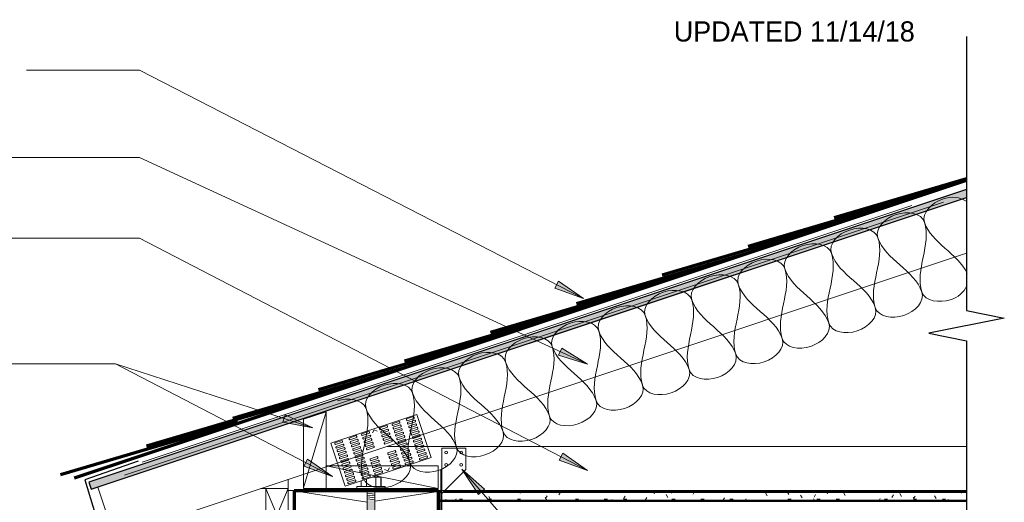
# Model space of a CAD drawing. Header units: inches. Extents: x 298 to 1415, y -40 to 187.
# Tile 32 of 32: x 1343 to 1408, y 138 to 170. Entities that reach past the tile are written whole.
import ezdxf

# ---------------------------------------------------------------- set-up
doc = ezdxf.new("R2010")
doc.units = ezdxf.units.IN
doc.header["$MEASUREMENT"] = 0
for name, color, linetype, lineweight in [('A-ANNO-TEXT', 2, 'Continuous', 9), ('A-DETL', 5, 'Continuous', 70), ('A-DETL-GENF', 3, 'Continuous', 9), ('A-DETL-HLIN', 3, 'Continuous', 70), ('A-DETL-INSL', 8, 'Continuous', 9), ('A-DETL-LLIN', 3, 'Continuous', 9)]:
    doc.layers.add(name, color=color, linetype=linetype, lineweight=lineweight)

# ---------------------------------------------------------------- blocks, each defined once
blk = doc.blocks.new('Anchor Bolt8 - _OF_SHINGLE0')
at = {"layer": 'A-DETL-GENF'}
for p, q in [((-2, 7.25), (-0.562, 7.25)), ((-2, 7.25), (-2, 6.75)), ((-2, 6.75), (-0.688, 6.75)), ((-0.25, -2.5), (-0.25, 6.312)), ((0.25, -2.5), (0.25, 0.156)), ((-0.25, -1.75), (0.25, -1.805)), ((-0.25, -1.875), (0.25, -1.93)), ((-0.937, -2.5), (0.937, -2.5)), ((-0.937, -2.5), (-0.937, -2.625)), ((-0.25, -2), (0.25, -2.055)), ((-0.25, -2.125), (0.25, -2.18)), ((-0.25, -2.25), (0.25, -2.305)), ((-0.25, -2.375), (0.25, -2.432)), ((0.937, -2.5), (0.937, -2.625)), ((-0.937, -2.625), (0.937, -2.625)), ((-0.656, -2.625), (-0.656, -3.25)), ((-0.656, -3.25), (-0.091, -3.25)), ((-0.312, -2.625), (-0.312, -3.25)), ((-0.25, -3.25), (-0.25, -3.303)), ((-0.125, -3.25), (-0.099, -3.253)), ((0.313, -2.625), (0.313, -3.115)), ((0.656, -2.625), (0.656, -3.001))]:
    blk.add_line(p, q, dxfattribs=at)
for centre, radius, start in [((-0.562, 6.438), 0.812, 16.93543), ((-0.688, 6.312), 0.438, 360)]:
    blk.add_arc(centre, radius, start, 90, dxfattribs=at)
blk = doc.blocks.new('Gypsum Wallboar_OF_SHINGLE0')
at = {"layer": 'A-DETL-GENF'}
h = blk.add_hatch(dxfattribs=at)
h.set_pattern_fill('FP8_30', color=256, style=0, pattern_type=2)
h.set_pattern_definition([(0, (1320.902, -8.614), (2.56, 0.64), [0.211, -1.709, 0.211, -1.709, -10.24]), (0, (1320.902, -8.614), (2.56, 0.64), [-3.84, 0.211, -3.629, 0.211, -1.709, -4.48]), (0, (1320.902, -8.614), (2.56, 0.64), [-9.6, 0.211, -1.069, 0.211, -2.989]), (120, (1321.862, -8.294), (-1.83425626, 1.89702503), [0.211, -1.709, 0.211, -1.709, -10.24]), (120, (1321.862, -8.294), (-1.83425626, 1.89702503), [-3.84, 0.211, -3.629, 0.211, -1.709, -4.48]), (120, (1321.862, -8.294), (-1.83425626, 1.89702503), [-9.6, 0.211, -1.069, 0.211, -2.989]), (240, (1322.182, -7.014), (-0.72574374, -2.53702503), [0.211, -1.709, 0.211, -1.709, -10.24]), (240, (1322.182, -7.014), (-0.72574374, -2.53702503), [-3.84, 0.211, -3.629, 0.211, -1.709, -4.48]), (240, (1322.182, -7.014), (-0.72574374, -2.53702503), [-9.6, 0.211, -1.069, 0.211, -2.989])])
h.paths.add_polyline_path([(0, 0.625), (0, 0), (34.937, 0), (34.937, 0.625), (0.306, 0.625), (0.177, 0.496), (0.177, 0.625)], flags=0)
at = {"layer": 'A-DETL-GENF', "lineweight": 30}
for p, q in [((0.177, 0.625), (0, 0.625)), ((0, 0.625), (0, 0)), ((0, 0), (34.937, 0)), ((34.937, 0.625), (0.306, 0.625))]:
    blk.add_line(p, q, dxfattribs=at)
at = {"layer": 'A-DETL-GENF'}
for p, q in [((0, 0.563), (0.177, 0.563)), ((0, 0.062), (34.937, 0.062)), ((0.244, 0.563), (34.937, 0.563))]:
    blk.add_line(p, q, dxfattribs=at)
blk = doc.blocks.new('Plywood-Section_OF_SHINGLE0')
at = {"layer": 'A-DETL-GENF'}
h = blk.add_hatch(dxfattribs=at)
h.set_pattern_fill('FP8_31', color=256, style=0, pattern_type=2)
h.set_pattern_definition([(341.565, (1319.68, -7.746), (0.1404055, 0.42121526), []), (296.565, (1319.68, -7.746), (0.42127508, -0.140425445), [0.628, -0.628]), (26.565, (1319.68, -7.746), (0.42127508, -0.140425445), [0.628, -0.628])])
h.paths.add_polyline_path([(0, 0.5), (0, 0), (61.131, 0), (61.298, 0.5)], flags=0)
at = {"layer": 'A-DETL-GENF', "lineweight": 30}
for p, q in [((61.298, 0.5), (0, 0.5)), ((0, 0.5), (0, 0)), ((0, 0), (61.131, 0))]:
    blk.add_line(p, q, dxfattribs=at)
blk = doc.blocks.new('Dimension Lumbe_OF_SHINGLE0')
at = {"layer": 'A-DETL-GENF'}
for p, q in [((1.5, 0), (0, -3.5)), ((0, 0), (1.5, -3.5)), ((0, -3.5), (0, 0)), ((0, 0), (1.5, 0)), ((1.5, 0), (1.5, -3.5)), ((1.5, -3.5), (0, -3.5))]:
    blk.add_line(p, q, dxfattribs=at)
blk = doc.blocks.new('Break Line4 - B_OF_SHINGLE0')
at = {"layer": 'A-DETL-GENF', "lineweight": 30}
for p, q in [((-1, 0), (-0.5, 2.5)), ((-0.5, 2.5), (0.5, -2.5)), ((-19.155, 0), (-1, 0)), ((0.5, -2.5), (1, 0)), ((1, 0), (18.377, 0))]:
    blk.add_line(p, q, dxfattribs=at)

msp = doc.modelspace()

# ---------------------------------------------------------------- hatches: boundary and pattern name
at = {"layer": 'A-ANNO-TEXT'}
for points in [[(1378.65652362, 152.39161482), (1378.41568727, 151.92330303), (1380.31469605, 151.24279207)], [(1378.89226117, 147.94966199), (1378.67152202, 147.47154871), (1380.59770707, 146.87226522)], [(1360.56594293, 143.53120364), (1360.40331798, 143.03033318), (1362.38687485, 142.66313886)], [(1378.94374556, 140.99186733), (1378.70119877, 140.52443911), (1380.59770707, 139.83699035)], [(1362.03614093, 140.59601479), (1361.79332937, 140.12872406), (1363.68944791, 139.440201)], [(1373.36669203, 138.24920388), (1373.76435831, 138.59442788), (1372.25440687, 139.93210354)]]:
    msp.add_hatch(color=7, dxfattribs=at).paths.add_polyline_path(points, flags=0)
at = {"layer": 'A-DETL-GENF'}
h = msp.add_hatch(color=7, dxfattribs=at)
edge = h.paths.add_edge_path(flags=0)
edge.add_line((1366.81156541, 128.90600197), (1368.24906541, 128.90600197))
edge.add_line((1368.24906541, 128.90600197), (1368.24906541, 129.40600197))
edge.add_line((1368.24906541, 129.40600197), (1366.93656541, 129.40600197))
edge.add_arc((1366.93656541, 129.84350197), 0.4375, 180, 270, ccw=False)
edge.add_line((1366.49906541, 129.84350197), (1366.49906541, 137.85466959))
edge.add_line((1366.49906541, 137.85466959), (1365.99906541, 137.85466959))
edge.add_line((1365.99906541, 137.85466959), (1365.99906541, 135.99975197))
edge.add_line((1365.99906541, 135.99975197), (1366.08862588, 135.99975197))
edge.add_line((1366.08862588, 135.99975197), (1366.08862588, 129.35883154))
edge.add_spline(control_points=[(1366.08862588, 129.35883154), (1366.11593434, 129.30595835), (1366.18163038, 129.20553805), (1366.33127465, 129.05910065), (1366.54291936, 128.94126319), (1366.72205407, 128.90838455), (1366.81156541, 128.90600197)], knot_values=[0, 0, 0, 0, 0.1785271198, 0.3567664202, 0.6238156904, 0.8924448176, 0.8924448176, 0.8924448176, 0.8924448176], degree=3, periodic=0)

# ---------------------------------------------------------------- linework, layer by layer
at = {"layer": 'A-ANNO-TEXT', "color": 7}
for p, q in [((1347.90941428, 166.36172603), (1343.42863169, 166.36172603)), ((1350.91558341, 166.36172603), (1347.90941428, 166.36172603)), ((1380.31469605, 151.24279207), (1350.91558341, 166.36172603)), ((1347.90941428, 160.57614411), (1337.84863169, 160.57614411)), ((1350.91558341, 160.57614411), (1347.90941428, 160.57614411)), ((1380.59770707, 146.87226522), (1350.91558341, 160.57614411)), ((1347.90941428, 155.23893533), (1337.06863169, 155.23893533)), ((1350.91558341, 155.23893533), (1347.90941428, 155.23893533)), ((1380.59770707, 139.83699035), (1350.91558341, 155.23893533)), ((1378.65652362, 152.39161482), (1378.41568727, 151.92330303)), ((1380.31469605, 151.24279207), (1378.65652362, 152.39161482)), ((1378.41568727, 151.92330303), (1380.31469605, 151.24279207)), ((1378.89226117, 147.94966199), (1378.67152202, 147.47154871)), ((1378.67152202, 147.47154871), (1380.59770707, 146.87226522)), ((1380.59770707, 146.87226522), (1378.89226117, 147.94966199)), ((1345.18226052, 146.90402411), (1338.16363169, 146.90402411)), ((1349.32532339, 146.90402411), (1345.18226052, 146.90402411)), ((1349.32532339, 146.90402411), (1345.18226052, 146.90402411)), ((1362.38687485, 142.66313886), (1349.32532339, 146.90402411)), ((1363.68944791, 139.440201), (1349.32532339, 146.90402411)), ((1360.56594293, 143.53120364), (1360.40331798, 143.03033318)), ((1362.38687485, 142.66313886), (1360.56594293, 143.53120364)), ((1360.40331798, 143.03033318), (1362.38687485, 142.66313886)), ((1378.94374556, 140.99186733), (1378.70119877, 140.52443911)), ((1380.59770707, 139.83699035), (1378.94374556, 140.99186733)), ((1362.03614093, 140.59601479), (1361.79332937, 140.12872406)), ((1363.68944791, 139.440201), (1362.03614093, 140.59601479)), ((1378.70119877, 140.52443911), (1380.59770707, 139.83699035)), ((1361.79332937, 140.12872406), (1363.68944791, 139.440201)), ((1373.76435831, 138.59442788), (1372.25440687, 139.93210354)), ((1372.25440687, 139.93210354), (1373.36669203, 138.24920388)), ((1372.25440687, 139.93210354), (1379.63960921, 131.42502986)), ((1373.36669203, 138.24920388), (1373.76435831, 138.59442788))]:
    msp.add_line(p, q, dxfattribs=at)
at = {"layer": 'A-DETL'}
for p, q in [((1396.92728459, 156.58981606), (1405.70343571, 159.17859576)), ((1346.58987231, 139.36196206), (1405.70343571, 159.06648319)), ((1391.2351848, 154.69244947), (1402.98466911, 158.15829981)), ((1385.54308502, 152.79508287), (1397.29256932, 156.26093322)), ((1379.85098523, 150.89771627), (1391.60046953, 154.36356662)), ((1374.15888544, 149.00034968), (1385.90836974, 152.46620003)), ((1368.46678565, 147.10298308), (1380.21626995, 150.56883343)), ((1362.77468586, 145.20561649), (1374.52417017, 148.67146683)), ((1357.08258607, 143.30824989), (1368.83207038, 146.77410024)), ((1351.36992009, 141.47373433), (1363.11940439, 144.93958468)), ((1345.6778203, 139.57636774), (1357.4273046, 143.04221808))]:
    msp.add_line(p, q, dxfattribs=at)
at = {"layer": 'A-DETL', "lineweight": 9}
for p, q in [((1351.07764333, 140.39872757), (1402.0693706, 157.39597)), ((1361.77468546, 143.2296771), (1363.27468546, 143.7296771)), ((1363.27468546, 143.7296771), (1361.77468546, 138.68725197)), ((1363.27468546, 143.7296771), (1363.27468546, 138.65600197)), ((1361.77468546, 138.65600197), (1361.77468546, 143.2296771)), ((1363.27468546, 140.15600197), (1363.27468546, 138.65600197)), ((1370.70343571, 140.15600197), (1363.27468546, 140.15600197)), ((1363.27468546, 140.15600197), (1370.70343571, 138.65600197)), ((1370.70343571, 138.65600197), (1370.70343571, 140.15600197)), ((1363.24343546, 138.65600197), (1361.77468546, 138.65600197)), ((1363.27468546, 138.65600197), (1370.70343571, 138.65600197))]:
    msp.add_line(p, q, dxfattribs=at)
at = {"layer": 'A-DETL', "lineweight": 30}
for p, q in [((1350.8260109, 140.46225145), (1347.29095124, 139.21091089)), ((1347.29095124, 139.21091089), (1348.24107667, 136.10289518))]:
    msp.add_line(p, q, dxfattribs=at)
at = {"layer": 'A-DETL-HLIN'}
for p, q in [((1370.71362588, 138.49975197), (1361.15112588, 138.49975197)), ((1361.15112588, 138.49975197), (1361.15112588, 136.99975197)), ((1370.71362588, 136.99975197), (1370.71362588, 138.49975197))]:
    msp.add_line(p, q, dxfattribs=at)
at = {"layer": 'A-DETL-INSL'}
for points, start_tangent, end_tangent in [([(1402.91290381, 156.2825705), (1404.11193409, 157.82418086), (1405.71104479, 157.65297261)], (-0.316227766, 0.9486832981), (0.826940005, -0.5622901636)), ([(1399.8296831, 155.25483026), (1401.02871338, 156.79644062), (1402.91290381, 156.2825705)], (-0.316227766, 0.9486832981), (0.316227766, -0.9486832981)), ([(1396.74646238, 154.22709002), (1397.94549266, 155.76870038), (1399.8296831, 155.25483026)], (-0.316227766, 0.9486832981), (0.316227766, -0.9486832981)), ([(1402.91290381, 156.2825705), (1402.74161377, 151.65773942)], (0.316227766, -0.9486832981), (0.316227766, -0.9486832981)), ([(1405.73332843, 152.91446702), (1402.91290381, 156.2825705)], (-0.4227789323, 0.9062328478), (-0.316227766, 0.9486832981)), ([(1393.66324166, 153.19934978), (1394.86227194, 154.74096014), (1396.74646238, 154.22709002)], (-0.316227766, 0.9486832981), (0.316227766, -0.9486832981)), ([(1399.8296831, 155.25483026), (1399.65839306, 150.62999918)], (0.316227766, -0.9486832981), (0.316227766, -0.9486832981)), ([(1402.74161377, 151.65773942), (1399.8296831, 155.25483026)], (-0.316227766, 0.9486832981), (-0.316227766, 0.9486832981)), ([(1390.58002094, 152.17160954), (1391.77905122, 153.7132199), (1393.66324166, 153.19934978)], (-0.316227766, 0.9486832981), (0.316227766, -0.9486832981)), ([(1396.74646238, 154.22709002), (1396.57517234, 149.60225894)], (0.316227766, -0.9486832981), (0.316227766, -0.9486832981)), ([(1399.65839306, 150.62999918), (1396.74646238, 154.22709002)], (-0.316227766, 0.9486832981), (-0.316227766, 0.9486832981)), ([(1387.49680022, 151.1438693), (1388.6958305, 152.68547966), (1390.58002094, 152.17160954)], (-0.316227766, 0.9486832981), (0.316227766, -0.9486832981)), ([(1393.66324166, 153.19934978), (1393.49195162, 148.5745187)], (0.316227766, -0.9486832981), (0.316227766, -0.9486832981)), ([(1396.57517234, 149.60225894), (1393.66324166, 153.19934978)], (-0.316227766, 0.9486832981), (-0.316227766, 0.9486832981)), ([(1390.58002094, 152.17160954), (1390.4087309, 147.54677846)], (0.316227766, -0.9486832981), (0.316227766, -0.9486832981)), ([(1393.49195162, 148.5745187), (1390.58002094, 152.17160954)], (-0.316227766, 0.9486832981), (-0.316227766, 0.9486832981)), ([(1402.74161377, 151.65773942), (1404.62580421, 151.1438693), (1405.72895629, 152.07017991)], (0.316227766, -0.9486832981), (0.4600684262, 0.8878834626)), ([(1384.4135795, 150.11612906), (1385.61260978, 151.65773942), (1387.49680022, 151.1438693)], (-0.316227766, 0.9486832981), (0.316227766, -0.9486832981)), ([(1399.65839306, 150.62999918), (1401.5425835, 150.11612906), (1402.74161377, 151.65773942)], (0.316227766, -0.9486832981), (-0.316227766, 0.9486832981)), ([(1381.33035878, 149.08838882), (1382.52938906, 150.62999918), (1384.4135795, 150.11612906)], (-0.316227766, 0.9486832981), (0.316227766, -0.9486832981)), ([(1387.49680022, 151.1438693), (1387.32551018, 146.51903822)], (0.316227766, -0.9486832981), (0.316227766, -0.9486832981)), ([(1390.4087309, 147.54677846), (1387.49680022, 151.1438693)], (-0.316227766, 0.9486832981), (-0.316227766, 0.9486832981)), ([(1384.4135795, 150.11612906), (1384.24228946, 145.49129799)], (0.316227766, -0.9486832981), (0.316227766, -0.9486832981)), ([(1387.32551018, 146.51903822), (1384.4135795, 150.11612906)], (-0.316227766, 0.9486832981), (-0.316227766, 0.9486832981)), ([(1396.57517234, 149.60225894), (1398.45936278, 149.08838882), (1399.65839306, 150.62999918)], (0.316227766, -0.9486832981), (-0.316227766, 0.9486832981)), ([(1378.24713807, 148.06064858), (1379.44616834, 149.60225894), (1381.33035878, 149.08838882)], (-0.316227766, 0.9486832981), (0.316227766, -0.9486832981)), ([(1393.49195162, 148.5745187), (1395.37614206, 148.06064858), (1396.57517234, 149.60225894)], (0.316227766, -0.9486832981), (-0.316227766, 0.9486832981)), ([(1375.16391735, 147.03290834), (1376.36294763, 148.5745187), (1378.24713807, 148.06064858)], (-0.316227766, 0.9486832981), (0.316227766, -0.9486832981)), ([(1381.33035878, 149.08838882), (1381.15906874, 144.46355775)], (0.316227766, -0.9486832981), (0.316227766, -0.9486832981)), ([(1384.24228946, 145.49129799), (1381.33035878, 149.08838882)], (-0.316227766, 0.9486832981), (-0.316227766, 0.9486832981)), ([(1390.4087309, 147.54677846), (1392.29292134, 147.03290834), (1393.49195162, 148.5745187)], (0.316227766, -0.9486832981), (-0.316227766, 0.9486832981)), ([(1372.08069663, 146.00516811), (1373.27972691, 147.54677846), (1375.16391735, 147.03290834)], (-0.316227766, 0.9486832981), (0.316227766, -0.9486832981)), ([(1378.24713807, 148.06064858), (1378.07584803, 143.43581751)], (0.316227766, -0.9486832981), (0.316227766, -0.9486832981)), ([(1381.15906874, 144.46355775), (1378.24713807, 148.06064858)], (-0.316227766, 0.9486832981), (-0.316227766, 0.9486832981)), ([(1387.32551018, 146.51903822), (1389.20970062, 146.00516811), (1390.4087309, 147.54677846)], (0.316227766, -0.9486832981), (-0.316227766, 0.9486832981)), ([(1375.16391735, 147.03290834), (1374.99262731, 142.40807727)], (0.316227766, -0.9486832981), (0.316227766, -0.9486832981)), ([(1378.07584803, 143.43581751), (1375.16391735, 147.03290834)], (-0.316227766, 0.9486832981), (-0.316227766, 0.9486832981)), ([(1368.99747591, 144.97742787), (1370.19650619, 146.51903822), (1372.08069663, 146.00516811)], (-0.316227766, 0.9486832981), (0.316227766, -0.9486832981)), ([(1384.24228946, 145.49129799), (1386.1264799, 144.97742787), (1387.32551018, 146.51903822)], (0.316227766, -0.9486832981), (-0.316227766, 0.9486832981)), ([(1365.91425519, 143.94968763), (1367.11328547, 145.49129799), (1368.99747591, 144.97742787)], (-0.316227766, 0.9486832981), (0.316227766, -0.9486832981)), ([(1372.08069663, 146.00516811), (1371.90940659, 141.38033703)], (0.316227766, -0.9486832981), (0.316227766, -0.9486832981)), ([(1374.99262731, 142.40807727), (1372.08069663, 146.00516811)], (-0.316227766, 0.9486832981), (-0.316227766, 0.9486832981)), ([(1381.15906874, 144.46355775), (1383.04325918, 143.94968763), (1384.24228946, 145.49129799)], (0.316227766, -0.9486832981), (-0.316227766, 0.9486832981)), ([(1368.99747591, 144.97742787), (1368.82618587, 140.35259679)], (0.316227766, -0.9486832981), (0.316227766, -0.9486832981)), ([(1371.90940659, 141.38033703), (1368.99747591, 144.97742787)], (-0.316227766, 0.9486832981), (-0.316227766, 0.9486832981)), ([(1364.03006475, 144.46355775), (1365.91425519, 143.94968763)], (0.9486832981, 0.316227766), (0.316227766, -0.9486832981)), ([(1378.07584803, 143.43581751), (1379.96003846, 142.92194739), (1381.15906874, 144.46355775)], (0.316227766, -0.9486832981), (-0.316227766, 0.9486832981)), ([(1365.91425519, 143.94968763), (1365.74296515, 139.32485655)], (0.316227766, -0.9486832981), (0.316227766, -0.9486832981)), ([(1368.82618587, 140.35259679), (1365.91425519, 143.94968763)], (-0.316227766, 0.9486832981), (-0.316227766, 0.9486832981)), ([(1374.99262731, 142.40807727), (1376.87681775, 141.89420715), (1378.07584803, 143.43581751)], (0.316227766, -0.9486832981), (-0.316227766, 0.9486832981)), ([(1371.90940659, 141.38033703), (1373.79359703, 140.86646691), (1374.99262731, 142.40807727)], (0.316227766, -0.9486832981), (-0.316227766, 0.9486832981)), ([(1368.82618587, 140.35259679), (1370.71037631, 139.83872667), (1371.90940659, 141.38033703)], (0.316227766, -0.9486832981), (-0.316227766, 0.9486832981)), ([(1365.74296515, 139.32485655), (1367.62715559, 138.81098643), (1368.82618587, 140.35259679)], (0.316227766, -0.9486832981), (-0.316227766, 0.9486832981))]:
    msp.add_spline(points, degree=3, dxfattribs=dict(at, start_tangent=start_tangent, end_tangent=end_tangent))
at = {"layer": 'A-DETL-LLIN'}
for p, q in [((1404.17925566, 157.61002314), (1349.90932251, 139.52004542)), ((1405.70343571, 154.23955666), (1349.25272647, 135.42265358)), ((1390.29214767, 152.79178459), (1349.83548798, 139.30623136)), ((1363.59290833, 141.65252728), (1369.28500812, 143.54989387)), ((1369.28500812, 143.54989387), (1370.23369141, 140.70384398)), ((1367.64457658, 142.93720257), (1367.64136246, 142.87025042)), ((1367.64136246, 142.87025042), (1367.68410505, 142.81861716)), ((1368.11891823, 143.09531646), (1367.64457658, 142.93720257)), ((1367.68410505, 142.81861716), (1368.1584467, 142.97673105)), ((1368.16166082, 143.0436832), (1368.11891823, 143.09531646)), ((1368.1584467, 142.97673105), (1368.16166082, 143.0436832)), ((1368.59325988, 143.25343034), (1368.59004576, 143.18647818)), ((1368.59004576, 143.18647818), (1368.63278835, 143.13484493)), ((1369.06760153, 143.41154422), (1368.59325988, 143.25343034)), ((1368.63278835, 143.13484493), (1369.10713, 143.29295881)), ((1368.67231682, 143.01625952), (1368.6691027, 142.94930736)), ((1368.6691027, 142.94930736), (1368.71184529, 142.8976741)), ((1369.14665847, 143.1743734), (1368.67231682, 143.01625952)), ((1368.71184529, 142.8976741), (1369.18618694, 143.05578799)), ((1369.22571541, 142.93720257), (1368.75137376, 142.77908869)), ((1369.11034412, 143.35991097), (1369.06760153, 143.41154422)), ((1369.10713, 143.29295881), (1369.11034412, 143.35991097)), ((1369.18940106, 143.12274014), (1369.14665847, 143.1743734)), ((1369.18618694, 143.05578799), (1369.18940106, 143.12274014)), ((1369.268458, 142.88556932), (1369.22571541, 142.93720257)), ((1369.26524388, 142.81861716), (1369.268458, 142.88556932)), ((1365.62541045, 142.19826641), (1365.62862457, 142.26521857)), ((1365.62862457, 142.26521857), (1366.10296622, 142.42333245)), ((1366.14249469, 142.30474704), (1365.66815304, 142.14663316)), ((1366.10296622, 142.42333245), (1366.14570881, 142.3716992)), ((1366.14570881, 142.3716992), (1366.14249469, 142.30474704)), ((1366.34341894, 142.32881142), (1366.44822211, 142.53841775)), ((1366.44822211, 142.53841775), (1366.65782843, 142.43361459)), ((1366.81447869, 142.66050328), (1366.81126457, 142.59355112)), ((1366.81126457, 142.59355112), (1366.85400717, 142.54191787)), ((1367.28882034, 142.81861716), (1366.81447869, 142.66050328)), ((1366.85400717, 142.54191787), (1367.32834881, 142.70003175)), ((1366.89032152, 142.3563803), (1366.89353564, 142.42333245)), ((1366.93306411, 142.30474704), (1366.89032152, 142.3563803)), ((1366.89353564, 142.42333245), (1367.36787728, 142.58144634)), ((1367.40740576, 142.46286093), (1366.93306411, 142.30474704)), ((1366.97259258, 142.18616163), (1367.44693423, 142.34427551)), ((1367.4864627, 142.2256901), (1367.01212105, 142.06757622)), ((1367.33156294, 142.76698391), (1367.28882034, 142.81861716)), ((1367.32834881, 142.70003175), (1367.33156294, 142.76698391)), ((1367.36787728, 142.58144634), (1367.41061988, 142.52981308)), ((1367.41061988, 142.52981308), (1367.40740576, 142.46286093)), ((1367.44693423, 142.34427551), (1367.48967682, 142.29264226)), ((1367.48967682, 142.29264226), (1367.4864627, 142.2256901)), ((1367.7204194, 142.63307959), (1367.72363352, 142.70003175)), ((1367.76316199, 142.58144634), (1367.7204194, 142.63307959)), ((1367.72363352, 142.70003175), (1368.19797517, 142.85814563)), ((1368.23750364, 142.73956022), (1367.76316199, 142.58144634)), ((1367.79947634, 142.39590877), (1367.80269046, 142.46286093)), ((1367.84221893, 142.34427551), (1367.79947634, 142.39590877)), ((1367.80269046, 142.46286093), (1368.27703211, 142.62097481)), ((1368.31656058, 142.5023894), (1367.84221893, 142.34427551)), ((1367.87853328, 142.15873794), (1367.8817474, 142.2256901)), ((1367.8817474, 142.2256901), (1368.35608905, 142.38380398)), ((1368.39561752, 142.26521857), (1367.92127588, 142.10710469)), ((1368.19797517, 142.85814563), (1368.24071776, 142.80651238)), ((1368.24071776, 142.80651238), (1368.23750364, 142.73956022)), ((1368.27703211, 142.62097481), (1368.3197747, 142.56934155)), ((1368.3197747, 142.56934155), (1368.31656058, 142.5023894)), ((1368.35608905, 142.38380398), (1368.39883165, 142.33217073)), ((1368.39883165, 142.33217073), (1368.39561752, 142.26521857)), ((1368.75137376, 142.77908869), (1368.74815964, 142.71213653)), ((1368.74815964, 142.71213653), (1368.79090223, 142.66050328)), ((1368.79090223, 142.66050328), (1369.26524388, 142.81861716)), ((1368.8304307, 142.54191787), (1368.82721658, 142.47496571)), ((1368.82721658, 142.47496571), (1368.86995917, 142.42333245)), ((1369.30477235, 142.70003175), (1368.8304307, 142.54191787)), ((1368.86995917, 142.42333245), (1369.34430082, 142.58144634)), ((1368.90948764, 142.30474704), (1368.90627352, 142.23779488)), ((1368.90627352, 142.23779488), (1368.94901612, 142.18616163)), ((1369.38382929, 142.46286093), (1368.90948764, 142.30474704)), ((1368.94901612, 142.18616163), (1369.42335776, 142.34427551)), ((1369.46288623, 142.2256901), (1368.98854459, 142.06757622)), ((1369.34751494, 142.6483985), (1369.30477235, 142.70003175)), ((1369.34430082, 142.58144634), (1369.34751494, 142.6483985)), ((1369.42657188, 142.41122767), (1369.38382929, 142.46286093)), ((1369.42335776, 142.34427551), (1369.42657188, 142.41122767)), ((1369.50562883, 142.17405685), (1369.46288623, 142.2256901)), ((1364.54159163, 138.80647738), (1363.59290833, 141.65252728)), ((1363.84662927, 141.60533935), (1363.84984339, 141.67229151)), ((1363.88937186, 141.5537061), (1363.84662927, 141.60533935)), ((1363.84984339, 141.67229151), (1364.32418504, 141.83040539)), ((1364.36371351, 141.71181998), (1363.88937186, 141.5537061)), ((1363.92890033, 141.43512069), (1364.40324198, 141.59323457)), ((1364.32418504, 141.83040539), (1364.36692763, 141.77877214)), ((1364.36692763, 141.77877214), (1364.36371351, 141.71181998)), ((1364.40324198, 141.59323457), (1364.44598457, 141.54160131)), ((1364.79531257, 141.92156712), (1364.79852669, 141.98851928)), ((1364.83805516, 141.86993386), (1364.79531257, 141.92156712)), ((1364.79852669, 141.98851928), (1365.27286834, 142.14663316)), ((1365.31239681, 142.02804775), (1364.83805516, 141.86993386)), ((1364.87436951, 141.68439629), (1364.87758363, 141.75134845)), ((1364.9171121, 141.63276304), (1364.87436951, 141.68439629)), ((1364.87758363, 141.75134845), (1365.35192528, 141.90946233)), ((1365.39145375, 141.79087692), (1364.9171121, 141.63276304)), ((1365.43098222, 141.67229151), (1364.95664057, 141.51417763)), ((1365.27286834, 142.14663316), (1365.31561093, 142.09499991)), ((1365.31561093, 142.09499991), (1365.31239681, 142.02804775)), ((1365.35192528, 141.90946233), (1365.39466787, 141.85782908)), ((1365.39466787, 141.85782908), (1365.39145375, 141.79087692)), ((1365.47372481, 141.62065826), (1365.43098222, 141.67229151)), ((1365.47051069, 141.5537061), (1365.47372481, 141.62065826)), ((1365.66815304, 142.14663316), (1365.62541045, 142.19826641)), ((1365.70446739, 141.96109559), (1365.70768151, 142.02804775)), ((1365.74720998, 141.90946233), (1365.70446739, 141.96109559)), ((1365.70768151, 142.02804775), (1366.18202316, 142.18616163)), ((1366.22155163, 142.06757622), (1365.74720998, 141.90946233)), ((1365.78352433, 141.72392476), (1365.78673845, 141.79087692)), ((1365.82626693, 141.67229151), (1365.78352433, 141.72392476)), ((1365.78673845, 141.79087692), (1366.2610801, 141.94899081)), ((1366.30060857, 141.83040539), (1365.82626693, 141.67229151)), ((1366.34013705, 141.71181998), (1365.8657954, 141.5537061)), ((1365.90532387, 141.43512069), (1366.37966552, 141.59323457)), ((1366.18202316, 142.18616163), (1366.22476575, 142.13452838)), ((1366.22476575, 142.13452838), (1366.22155163, 142.06757622)), ((1366.2610801, 141.94899081), (1366.3038227, 141.89735755)), ((1366.3038227, 141.89735755), (1366.30060857, 141.83040539)), ((1366.38287964, 141.66018673), (1366.34013705, 141.71181998)), ((1366.37966552, 141.59323457), (1366.38287964, 141.66018673)), ((1366.96937846, 142.11920947), (1366.97259258, 142.18616163)), ((1367.01212105, 142.06757622), (1366.96937846, 142.11920947)), ((1367.0484354, 141.88203865), (1367.05164952, 141.94899081)), ((1367.09117799, 141.83040539), (1367.0484354, 141.88203865)), ((1367.05164952, 141.94899081), (1367.52599117, 142.10710469)), ((1367.56551964, 141.98851928), (1367.09117799, 141.83040539)), ((1367.12749234, 141.64486782), (1367.13070646, 141.71181998)), ((1367.17023493, 141.59323457), (1367.12749234, 141.64486782)), ((1367.13070646, 141.71181998), (1367.60504811, 141.86993386)), ((1367.64457658, 141.75134845), (1367.17023493, 141.59323457)), ((1367.52599117, 142.10710469), (1367.56873376, 142.05547143)), ((1367.56873376, 142.05547143), (1367.56551964, 141.98851928)), ((1367.60504811, 141.86993386), (1367.6477907, 141.81830061)), ((1367.6477907, 141.81830061), (1367.64457658, 141.75134845)), ((1367.92127588, 142.10710469), (1367.87853328, 142.15873794)), ((1367.95759023, 141.92156712), (1367.96080435, 141.98851928)), ((1368.00033282, 141.86993386), (1367.95759023, 141.92156712)), ((1367.96080435, 141.98851928), (1368.435146, 142.14663316)), ((1368.47467447, 142.02804775), (1368.00033282, 141.86993386)), ((1368.03664717, 141.68439629), (1368.03986129, 141.75134845)), ((1368.07938976, 141.63276304), (1368.03664717, 141.68439629)), ((1368.03986129, 141.75134845), (1368.51420294, 141.90946233)), ((1368.55373141, 141.79087692), (1368.07938976, 141.63276304)), ((1368.11891823, 141.51417763), (1368.59325988, 141.67229151)), ((1368.435146, 142.14663316), (1368.47788859, 142.09499991)), ((1368.47788859, 142.09499991), (1368.47467447, 142.02804775)), ((1368.51420294, 141.90946233), (1368.55694553, 141.85782908)), ((1368.55694553, 141.85782908), (1368.55373141, 141.79087692)), ((1368.59325988, 141.67229151), (1368.63600247, 141.62065826)), ((1368.63600247, 141.62065826), (1368.63278835, 141.5537061)), ((1368.98854459, 142.06757622), (1368.98533047, 142.00062406)), ((1368.98533047, 142.00062406), (1369.02807306, 141.94899081)), ((1369.02807306, 141.94899081), (1369.50241471, 142.10710469)), ((1369.06760153, 141.83040539), (1369.06438741, 141.76345324)), ((1369.06438741, 141.76345324), (1369.10713, 141.71181998)), ((1369.54194318, 141.98851928), (1369.06760153, 141.83040539)), ((1369.10713, 141.71181998), (1369.58147165, 141.86993386)), ((1369.14665847, 141.59323457), (1369.14344435, 141.52628241)), ((1369.62100012, 141.75134845), (1369.14665847, 141.59323457)), ((1369.18618694, 141.47464916), (1369.66052859, 141.63276304)), ((1369.50241471, 142.10710469), (1369.50562883, 142.17405685)), ((1369.58468577, 141.93688602), (1369.54194318, 141.98851928)), ((1369.58147165, 141.86993386), (1369.58468577, 141.93688602)), ((1369.66374271, 141.6997152), (1369.62100012, 141.75134845)), ((1369.66052859, 141.63276304), (1369.66374271, 141.6997152)), ((1363.92568621, 141.36816853), (1363.92890033, 141.43512069)), ((1363.9684288, 141.31653527), (1363.92568621, 141.36816853)), ((1364.44277045, 141.47464916), (1363.9684288, 141.31653527)), ((1364.00474315, 141.1309977), (1364.00795727, 141.19794986)), ((1364.04748574, 141.07936445), (1364.00474315, 141.1309977)), ((1364.00795727, 141.19794986), (1364.48229892, 141.35606374)), ((1364.52182739, 141.23747833), (1364.04748574, 141.07936445)), ((1364.08380009, 140.89382688), (1364.08701421, 140.96077904)), ((1364.08701421, 140.96077904), (1364.56135586, 141.11889292)), ((1364.60088433, 141.00030751), (1364.12654268, 140.84219362)), ((1364.44598457, 141.54160131), (1364.44277045, 141.47464916)), ((1364.48229892, 141.35606374), (1364.52504151, 141.30443049)), ((1364.52504151, 141.30443049), (1364.52182739, 141.23747833)), ((1364.56135586, 141.11889292), (1364.60409845, 141.06725967)), ((1364.60409845, 141.06725967), (1364.60088433, 141.00030751)), ((1364.95664057, 141.51417763), (1364.95342645, 141.44722547)), ((1364.95342645, 141.44722547), (1364.99616904, 141.39559222)), ((1364.99616904, 141.39559222), (1365.47051069, 141.5537061)), ((1365.03248339, 141.21005464), (1365.03569751, 141.2770068)), ((1365.07522598, 141.15842139), (1365.03248339, 141.21005464)), ((1365.03569751, 141.2770068), (1365.51003916, 141.43512069)), ((1365.54956763, 141.31653527), (1365.07522598, 141.15842139)), ((1365.11154033, 140.97288382), (1365.11475445, 141.03983598)), ((1365.15428292, 140.92125057), (1365.11154033, 140.97288382)), ((1365.11475445, 141.03983598), (1365.5890961, 141.19794986)), ((1365.62862457, 141.07936445), (1365.15428292, 140.92125057)), ((1365.19381139, 140.80266515), (1365.66815304, 140.96077904)), ((1365.51003916, 141.43512069), (1365.55278175, 141.38348743)), ((1365.55278175, 141.38348743), (1365.54956763, 141.31653527)), ((1365.5890961, 141.19794986), (1365.63183869, 141.14631661)), ((1365.63183869, 141.14631661), (1365.62862457, 141.07936445)), ((1365.66815304, 140.96077904), (1365.71089563, 140.90914578)), ((1365.71089563, 140.90914578), (1365.70768151, 140.84219362)), ((1365.8657954, 141.5537061), (1365.86258128, 141.48675394)), ((1365.86258128, 141.48675394), (1365.90532387, 141.43512069)), ((1365.94485234, 141.31653527), (1365.94163822, 141.24958312)), ((1365.94163822, 141.24958312), (1365.98438081, 141.19794986)), ((1366.41919399, 141.47464916), (1365.94485234, 141.31653527)), ((1365.98438081, 141.19794986), (1366.45872246, 141.35606374)), ((1366.46193658, 141.4230159), (1366.41919399, 141.47464916)), ((1366.45872246, 141.35606374), (1366.46193658, 141.4230159)), ((1367.29652164, 141.43725197), (1405.70343571, 141.43725197)), ((1367.36787728, 141.00030751), (1367.36466316, 140.93335535)), ((1367.36466316, 140.93335535), (1367.40740576, 140.8817221)), ((1367.84221893, 141.15842139), (1367.36787728, 141.00030751)), ((1367.40740576, 140.8817221), (1367.8817474, 141.03983598)), ((1367.44693423, 140.76313668), (1367.92127588, 140.92125057)), ((1367.88496153, 141.10678814), (1367.84221893, 141.15842139)), ((1367.8817474, 141.03983598), (1367.88496153, 141.10678814)), ((1367.92127588, 140.92125057), (1367.96401847, 140.86961731)), ((1368.11570411, 141.44722547), (1368.11891823, 141.51417763)), ((1368.1584467, 141.39559222), (1368.11570411, 141.44722547)), ((1368.63278835, 141.5537061), (1368.1584467, 141.39559222)), ((1368.19476105, 141.21005464), (1368.19797517, 141.2770068)), ((1368.23750364, 141.15842139), (1368.19476105, 141.21005464)), ((1368.19797517, 141.2770068), (1368.67231682, 141.43512069)), ((1368.71184529, 141.31653527), (1368.23750364, 141.15842139)), ((1368.27381799, 140.97288382), (1368.27703211, 141.03983598)), ((1368.31656058, 140.92125057), (1368.27381799, 140.97288382)), ((1368.27703211, 141.03983598), (1368.75137376, 141.19794986)), ((1368.79090223, 141.07936445), (1368.31656058, 140.92125057)), ((1368.35608905, 140.80266515), (1368.8304307, 140.96077904)), ((1368.67231682, 141.43512069), (1368.71505941, 141.38348743)), ((1368.71505941, 141.38348743), (1368.71184529, 141.31653527)), ((1368.75137376, 141.19794986), (1368.79411635, 141.14631661)), ((1368.79411635, 141.14631661), (1368.79090223, 141.07936445)), ((1368.8304307, 140.96077904), (1368.87317329, 140.90914578)), ((1368.87317329, 140.90914578), (1368.86995917, 140.84219362)), ((1369.14344435, 141.52628241), (1369.18618694, 141.47464916)), ((1369.22571541, 141.35606374), (1369.22250129, 141.28911159)), ((1369.22250129, 141.28911159), (1369.26524388, 141.23747833)), ((1369.70005706, 141.51417763), (1369.22571541, 141.35606374)), ((1369.26524388, 141.23747833), (1369.73958553, 141.39559222)), ((1369.30477235, 141.11889292), (1369.30155823, 141.05194076)), ((1369.30155823, 141.05194076), (1369.34430082, 141.00030751)), ((1369.779114, 141.2770068), (1369.30477235, 141.11889292)), ((1369.34430082, 141.00030751), (1369.81864247, 141.15842139)), ((1369.85817094, 141.03983598), (1369.38382929, 140.8817221)), ((1369.42335776, 140.76313668), (1369.89769941, 140.92125057)), ((1369.74279965, 141.46254437), (1369.70005706, 141.51417763)), ((1369.73958553, 141.39559222), (1369.74279965, 141.46254437)), ((1369.82185659, 141.22537355), (1369.779114, 141.2770068)), ((1369.81864247, 141.15842139), (1369.82185659, 141.22537355)), ((1369.90091353, 140.98820272), (1369.85817094, 141.03983598)), ((1369.89769941, 140.92125057), (1369.90091353, 140.98820272)), ((1372.50372123, 141.31225197), (1370.94324555, 141.31225197)), ((1370.94324555, 141.31225197), (1370.94324555, 139.92505685)), ((1370.94324555, 141.31225197), (1372.53423581, 141.31225197)), ((1370.94324555, 138.31225197), (1370.94324555, 141.31225197)), ((1372.53423581, 141.31225197), (1372.53423581, 139.90324223)), ((1364.12654268, 140.84219362), (1364.08380009, 140.89382688)), ((1364.16285703, 140.65665605), (1364.16607115, 140.72360821)), ((1364.20559962, 140.6050228), (1364.16285703, 140.65665605)), ((1364.16607115, 140.72360821), (1364.6404128, 140.8817221)), ((1364.67994127, 140.76313668), (1364.20559962, 140.6050228)), ((1364.24191397, 140.41948523), (1364.2451281, 140.48643739)), ((1364.28465657, 140.36785198), (1364.24191397, 140.41948523)), ((1364.2451281, 140.48643739), (1364.71946974, 140.64455127)), ((1364.75899822, 140.52596586), (1364.28465657, 140.36785198)), ((1364.32418504, 140.24926656), (1364.79852669, 140.40738045)), ((1364.83805516, 140.28879503), (1364.36371351, 140.13068115)), ((1370.23369141, 140.70384398), (1364.54159163, 138.80647738)), ((1364.6404128, 140.8817221), (1364.68315539, 140.83008884)), ((1364.68315539, 140.83008884), (1364.67994127, 140.76313668)), ((1364.71946974, 140.64455127), (1364.76221234, 140.59291802)), ((1364.76221234, 140.59291802), (1364.75899822, 140.52596586)), ((1364.79852669, 140.40738045), (1364.84126928, 140.35574719)), ((1364.84126928, 140.35574719), (1364.83805516, 140.28879503)), ((1365.19059727, 140.735713), (1365.19381139, 140.80266515)), ((1365.23333986, 140.68407974), (1365.19059727, 140.735713)), ((1365.70768151, 140.84219362), (1365.23333986, 140.68407974)), ((1365.26965421, 140.49854217), (1365.27286834, 140.56549433)), ((1365.31239681, 140.44690892), (1365.26965421, 140.49854217)), ((1365.27286834, 140.56549433), (1365.74720998, 140.72360821)), ((1365.78673845, 140.6050228), (1365.31239681, 140.44690892)), ((1365.34871116, 140.26137135), (1365.35192528, 140.3283235)), ((1365.39145375, 140.20973809), (1365.34871116, 140.26137135)), ((1365.35192528, 140.3283235), (1365.82626693, 140.48643739)), ((1365.8657954, 140.36785198), (1365.39145375, 140.20973809)), ((1365.74720998, 140.72360821), (1365.78995258, 140.67197496)), ((1365.78995258, 140.67197496), (1365.78673845, 140.6050228)), ((1365.82626693, 140.48643739), (1365.86900952, 140.43480413)), ((1365.86900952, 140.43480413), (1365.8657954, 140.36785198)), ((1366.18202316, 140.6050228), (1366.17880904, 140.53807064)), ((1366.17880904, 140.53807064), (1366.22155163, 140.48643739)), ((1366.65636481, 140.76313668), (1366.18202316, 140.6050228)), ((1366.22155163, 140.48643739), (1366.69589328, 140.64455127)), ((1366.2610801, 140.36785198), (1366.25786598, 140.30089982)), ((1366.25786598, 140.30089982), (1366.30060857, 140.24926656)), ((1366.73542175, 140.52596586), (1366.2610801, 140.36785198)), ((1366.30060857, 140.24926656), (1366.77495022, 140.40738045)), ((1366.81447869, 140.28879503), (1366.34013705, 140.13068115)), ((1366.6991074, 140.71150343), (1366.65636481, 140.76313668)), ((1366.69589328, 140.64455127), (1366.6991074, 140.71150343)), ((1366.77816434, 140.4743326), (1366.73542175, 140.52596586)), ((1366.77495022, 140.40738045), (1366.77816434, 140.4743326)), ((1366.85722129, 140.23716178), (1366.81447869, 140.28879503)), ((1367.44372011, 140.69618452), (1367.44693423, 140.76313668)), ((1367.4864627, 140.64455127), (1367.44372011, 140.69618452)), ((1367.96080435, 140.80266515), (1367.4864627, 140.64455127)), ((1367.52277705, 140.4590137), (1367.52599117, 140.52596586)), ((1367.56551964, 140.40738045), (1367.52277705, 140.4590137)), ((1367.52599117, 140.52596586), (1368.00033282, 140.68407974)), ((1368.03986129, 140.56549433), (1367.56551964, 140.40738045)), ((1367.60183399, 140.22184288), (1367.60504811, 140.28879503)), ((1367.60504811, 140.28879503), (1368.07938976, 140.44690892)), ((1368.11891823, 140.3283235), (1367.64457658, 140.17020962)), ((1367.96401847, 140.86961731), (1367.96080435, 140.80266515)), ((1368.00033282, 140.68407974), (1368.04307541, 140.63244649)), ((1368.04307541, 140.63244649), (1368.03986129, 140.56549433)), ((1368.07938976, 140.44690892), (1368.12213235, 140.39527566)), ((1368.12213235, 140.39527566), (1368.11891823, 140.3283235)), ((1368.35287493, 140.735713), (1368.35608905, 140.80266515)), ((1368.39561752, 140.68407974), (1368.35287493, 140.735713)), ((1368.86995917, 140.84219362), (1368.39561752, 140.68407974)), ((1368.43193187, 140.49854217), (1368.435146, 140.56549433)), ((1368.47467447, 140.44690892), (1368.43193187, 140.49854217)), ((1368.435146, 140.56549433), (1368.90948764, 140.72360821)), ((1368.94901612, 140.6050228), (1368.47467447, 140.44690892)), ((1368.51420294, 140.3283235), (1368.51098882, 140.26137135)), ((1368.51098882, 140.26137135), (1368.55373141, 140.20973809)), ((1368.98854459, 140.48643739), (1368.51420294, 140.3283235)), ((1368.55373141, 140.20973809), (1369.02807306, 140.36785198)), ((1368.90948764, 140.72360821), (1368.95223024, 140.67197496)), ((1368.95223024, 140.67197496), (1368.94901612, 140.6050228)), ((1369.03128718, 140.43480413), (1368.98854459, 140.48643739)), ((1369.02807306, 140.36785198), (1369.03128718, 140.43480413)), ((1369.38382929, 140.8817221), (1369.38061517, 140.81476994)), ((1369.38061517, 140.81476994), (1369.42335776, 140.76313668)), ((1369.45967211, 140.57759911), (1369.46288623, 140.64455127)), ((1369.50241471, 140.52596586), (1369.45967211, 140.57759911)), ((1369.46288623, 140.64455127), (1369.93722788, 140.80266515)), ((1369.97675635, 140.68407974), (1369.50241471, 140.52596586)), ((1369.93722788, 140.80266515), (1369.97997048, 140.7510319)), ((1369.97997048, 140.7510319), (1369.97675635, 140.68407974)), ((1364.32097092, 140.18231441), (1364.32418504, 140.24926656)), ((1364.36371351, 140.13068115), (1364.32097092, 140.18231441)), ((1364.40002786, 139.94514358), (1364.40324198, 140.01209574)), ((1364.44277045, 139.89351033), (1364.40002786, 139.94514358)), ((1364.40324198, 140.01209574), (1364.87758363, 140.17020962)), ((1364.9171121, 140.05162421), (1364.44277045, 139.89351033)), ((1364.4790848, 139.70797276), (1364.48229892, 139.77492491)), ((1364.52182739, 139.6563395), (1364.4790848, 139.70797276)), ((1364.48229892, 139.77492491), (1364.95664057, 139.9330388)), ((1364.99616904, 139.81445339), (1364.52182739, 139.6563395)), ((1364.56135586, 139.53775409), (1365.03569751, 139.69586797)), ((1364.87758363, 140.17020962), (1364.92032622, 140.11857637)), ((1364.92032622, 140.11857637), (1364.9171121, 140.05162421)), ((1364.95664057, 139.9330388), (1364.99938316, 139.88140554)), ((1364.99938316, 139.88140554), (1364.99616904, 139.81445339)), ((1365.03569751, 139.69586797), (1365.0784401, 139.64423472)), ((1365.0784401, 139.64423472), (1365.07522598, 139.57728256)), ((1365.4277681, 140.02420052), (1365.43098222, 140.09115268)), ((1365.47051069, 139.97256727), (1365.4277681, 140.02420052)), ((1365.43098222, 140.09115268), (1365.90532387, 140.24926656)), ((1365.94485234, 140.13068115), (1365.47051069, 139.97256727)), ((1365.50682504, 139.7870297), (1365.51003916, 139.85398186)), ((1365.54956763, 139.73539644), (1365.50682504, 139.7870297)), ((1365.51003916, 139.85398186), (1365.98438081, 140.01209574)), ((1366.02390928, 139.89351033), (1365.54956763, 139.73539644)), ((1365.58588198, 139.54985887), (1365.5890961, 139.61681103)), ((1365.5890961, 139.61681103), (1366.06343775, 139.77492491)), ((1366.10296622, 139.6563395), (1365.62862457, 139.49822562)), ((1365.90532387, 140.24926656), (1365.94806646, 140.19763331)), ((1365.94806646, 140.19763331), (1365.94485234, 140.13068115)), ((1365.98438081, 140.01209574), (1366.0271234, 139.96046248)), ((1366.0271234, 139.96046248), (1366.02390928, 139.89351033)), ((1366.06343775, 139.77492491), (1366.10618034, 139.72329166)), ((1366.10618034, 139.72329166), (1366.10296622, 139.6563395)), ((1366.34013705, 140.13068115), (1366.33692292, 140.06372899)), ((1366.33692292, 140.06372899), (1366.37966552, 140.01209574)), ((1366.37966552, 140.01209574), (1366.85400717, 140.17020962)), ((1366.41919399, 139.89351033), (1366.41597987, 139.82655817)), ((1366.41597987, 139.82655817), (1366.45872246, 139.77492491)), ((1366.89353564, 140.05162421), (1366.41919399, 139.89351033)), ((1366.45872246, 139.77492491), (1366.93306411, 139.9330388)), ((1366.49825093, 139.6563395), (1366.49503681, 139.58938734)), ((1366.97259258, 139.81445339), (1366.49825093, 139.6563395)), ((1366.5377794, 139.53775409), (1367.01212105, 139.69586797)), ((1366.85400717, 140.17020962), (1366.85722129, 140.23716178)), ((1366.93627823, 139.99999096), (1366.89353564, 140.05162421)), ((1366.93306411, 139.9330388), (1366.93627823, 139.99999096)), ((1367.01533517, 139.76282013), (1366.97259258, 139.81445339)), ((1367.01212105, 139.69586797), (1367.01533517, 139.76282013)), ((1367.35737693, 139.81095327), (1367.1477706, 139.91575643)), ((1367.4621801, 140.0205596), (1367.35737693, 139.81095327)), ((1367.64457658, 140.17020962), (1367.60183399, 140.22184288)), ((1367.68410505, 140.05162421), (1367.68089093, 139.98467205)), ((1367.68089093, 139.98467205), (1367.72363352, 139.9330388)), ((1368.1584467, 140.20973809), (1367.68410505, 140.05162421)), ((1367.72363352, 139.9330388), (1368.19797517, 140.09115268)), ((1368.20118929, 140.15810484), (1368.1584467, 140.20973809)), ((1368.19797517, 140.09115268), (1368.20118929, 140.15810484)), ((1370.94324555, 139.92505685), (1370.88074555, 139.86306498)), ((1370.88074555, 139.86306498), (1370.88074555, 136.68725197)), ((1370.93305539, 139.91494954), (1370.93305539, 138.24975197)), ((1372.53423581, 139.90324223), (1370.94324555, 138.31225197)), ((1360.76593571, 138.50363219), (1360.76593571, 139.26039)), ((1364.55814174, 139.47080193), (1364.56135586, 139.53775409)), ((1364.60088433, 139.41916868), (1364.55814174, 139.47080193)), ((1365.07522598, 139.57728256), (1364.60088433, 139.41916868)), ((1364.63719868, 139.23363111), (1364.6404128, 139.30058327)), ((1364.67994127, 139.18199785), (1364.63719868, 139.23363111)), ((1364.6404128, 139.30058327), (1365.11475445, 139.45869715)), ((1365.15428292, 139.34011174), (1364.67994127, 139.18199785)), ((1364.71946974, 139.06341244), (1364.71625562, 138.99646028)), ((1364.71625562, 138.99646028), (1364.75899822, 138.94482703)), ((1365.19381139, 139.22152632), (1364.71946974, 139.06341244)), ((1364.75899822, 138.94482703), (1365.23333986, 139.10294091)), ((1365.11475445, 139.45869715), (1365.15749704, 139.40706389)), ((1365.15749704, 139.40706389), (1365.15428292, 139.34011174)), ((1365.23655399, 139.16989307), (1365.19381139, 139.22152632)), ((1365.23333986, 139.10294091), (1365.23655399, 139.16989307)), ((1365.62862457, 139.49822562), (1365.58588198, 139.54985887)), ((1365.59388687, 139.15724246), (1365.59388687, 138.77759678)), ((1365.66815304, 139.37964021), (1365.66493892, 139.31268805)), ((1365.66493892, 139.31268805), (1365.70768151, 139.26105479)), ((1366.14249469, 139.53775409), (1365.66815304, 139.37964021)), ((1365.70768151, 139.26105479), (1366.18202316, 139.41916868)), ((1366.18523728, 139.48612084), (1366.14249469, 139.53775409)), ((1366.18202316, 139.41916868), (1366.18523728, 139.48612084)), ((1366.49503681, 139.58938734), (1366.5377794, 139.53775409)), ((1366.49742402, 139.40745391), (1366.49742402, 139.45842151)), ((1366.91573171, 139.40745391), (1366.49742402, 139.40745391)), ((1366.91573171, 138.77759678), (1366.91573171, 139.40745391)), ((1349.25272647, 135.42265358), (1348.14592929, 138.74304513)), ((1359.26593571, 138.65299171), (1358.94374084, 138.65299171)), ((1360.76593571, 138.50363219), (1405.70343571, 138.50363219)), ((1361.15112588, 138.49975197), (1365.99906541, 137.73428784)), ((1362.90034953, 138.43725197), (1370.76593571, 138.43725197)), ((1365.59388687, 138.77759678), (1365.31156541, 138.77759678)), ((1365.31156541, 138.77759678), (1365.31156541, 138.65600197)), ((1365.31156541, 138.65600197), (1367.18656541, 138.65600197)), ((1370.70343571, 138.43725197), (1366.49906541, 137.80454822)), ((1367.18656541, 138.77759678), (1366.91573171, 138.77759678)), ((1367.18656541, 138.65600197), (1367.18656541, 138.77759678)), ((1370.93305539, 136.68725197), (1370.93305539, 138.24975197)), ((1370.93305539, 138.18725197), (1370.93305539, 136.68725197))]:
    msp.add_line(p, q, dxfattribs=at)
for centre in [(1371.22170967, 141.0331999), (1372.22248269, 141.03022557), (1371.22170967, 140.21884293), (1372.22214732, 140.21919958)]:
    msp.add_circle(centre, 0.0855, dxfattribs=at)

# ---------------------------------------------------------------- block references
at = {"layer": 'A-DETL-GENF'}
for name, p, rotation in [('Break Line4 - B_OF_SHINGLE0', (1405.70343571, 149.43725197), 269.9999999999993), ('Plywood-Section_OF_SHINGLE0', (1347.70904506, 138.59741705), 18.43494882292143), ('Anchor Bolt8 - _OF_SHINGLE0', (1366.24906541, 136.15600197), 180), ('Dimension Lumbe_OF_SHINGLE0', (1360.76593571, 135.15299171), 180)]:
    msp.add_blockref(name, p, dxfattribs=dict(at, rotation=rotation))
msp.add_blockref('Gypsum Wallboar_OF_SHINGLE0', (1370.76593571, 137.81613219), dxfattribs=at)

# ---------------------------------------------------------------- texts
at = {"layer": 'A-ANNO-TEXT', "color": 7, "insert": (1386.30676614, 169.59153076), "char_height": 1.3341121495, "width": 20.97, "attachment_point": 1, "line_spacing_factor": 1.070803}
msp.add_mtext('\\fStylus BT|b0|i0|c0|p34|;UPDATED 11/14/18', dxfattribs=at)

doc.saveas('drawing.dxf')
